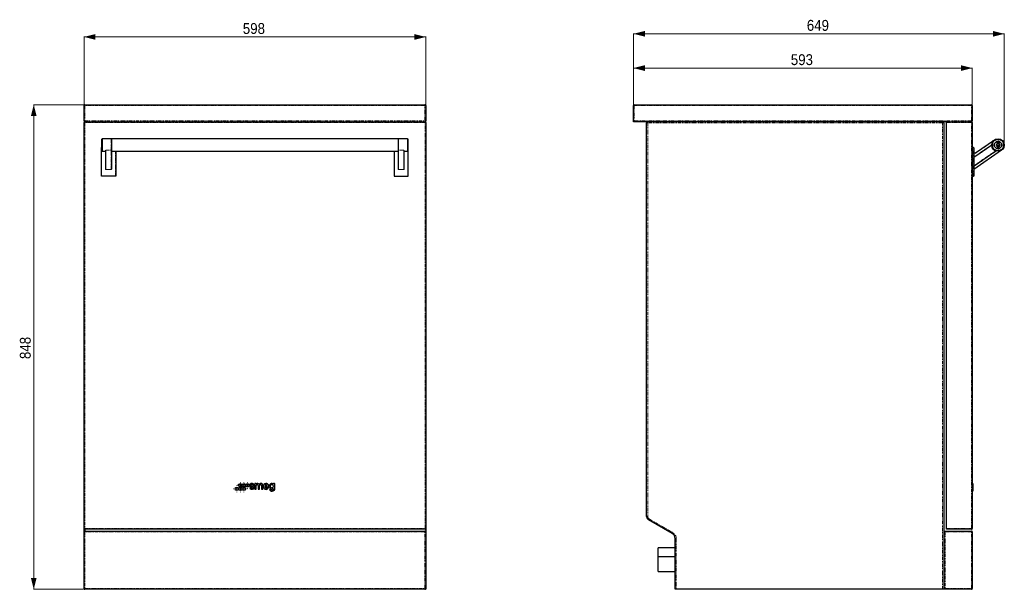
# Model space of a CAD drawing. Header units: millimetres. Extents: x 104 to 1886, y 78 to 2386.
# Tile 2 of 2: x 104 to 1827, y 1389 to 2386. Entities that reach past the tile are written whole.
import ezdxf

# ---------------------------------------------------------------- set-up
doc = ezdxf.new("R2010")
doc.units = ezdxf.units.MM
doc.linetypes.add('PHANTOM', pattern=[12.7, 6.35, -1.27, 1.27, -1.27, 1.27, -1.27])
doc.styles.add('SLDTEXTSTYLE0', font='GOTHIC.TTF', dxfattribs={"width": 0.913})
doc.dimstyles.new('SLDDIMSTYLE0', dxfattribs={"dimtxt": 19.05, "dimasz": 20, "dimexe": 0, "dimexo": 0.0625, "dimgap": 4.7625, "dimtad": 1, "dimdec": 0, "dimrnd": 1e-09, "dimzin": 12, "dimdsep": 46, "dimtxsty": 'SLDTEXTSTYLE0', "dimsah": 1, "dimcen": 0.09, "dimadec": 0, "dimazin": 3, "dimtfac": 1, "dimtdec": 0, "dimtofl": 0, "dimtmove": 0, "dimatfit": 3, "dimfxl": 1, "dimfrac": 2, "dimtolj": 1, "dimtzin": 12, "dimarcsym": 0})

# ---------------------------------------------------------------- blocks, each defined once
blk = doc.blocks.new('_D')
at = {"color": 7, "linetype": 'Continuous', "lineweight": 0}
for p, q in [((216.2, 2206.7), (216.2, 2356)), ((814.2, 2355.4), (216.2, 2355.4)), ((814.2, 2206.7), (814.2, 2356))]:
    blk.add_line(p, q, dxfattribs=at)
at = {"color": 7, "linetype": 'Continuous', "lineweight": 18}
for points in [[(216.2, 2355.4), (236.2, 2350.4), (236.2, 2360.4)], [(814.2, 2355.4), (794.2, 2360.4), (794.2, 2350.4)]]:
    blk.add_solid(points, dxfattribs=at)
at = {"color": 7, "linetype": 'Continuous', "lineweight": 18, "insert": (494.1, 2379.7), "char_height": 19.05, "attachment_point": 1, "style": 'SLDTEXTSTYLE0'}
blk.add_mtext('598', dxfattribs=at)
blk = doc.blocks.new('_D_1')
at = {"color": 7, "linetype": 'Continuous', "lineweight": 0}
for p, q in [((216.7, 2236.9), (127.6, 2236.9)), ((128.2, 2236.9), (128.2, 1388.9)), ((215.2, 1388.9), (127.6, 1388.9))]:
    blk.add_line(p, q, dxfattribs=at)
at = {"color": 7, "linetype": 'Continuous', "lineweight": 18}
for points in [[(128.2, 2236.9), (123.2, 2216.9), (133.2, 2216.9)], [(128.2, 1388.9), (133.2, 1408.9), (123.2, 1408.9)]]:
    blk.add_solid(points, dxfattribs=at)
at = {"color": 7, "linetype": 'Continuous', "lineweight": 18, "insert": (103.9, 1791.8), "char_height": 19.05, "attachment_point": 1, "rotation": 90, "style": 'SLDTEXTSTYLE0'}
blk.add_mtext('848', dxfattribs=at)
blk = doc.blocks.new('SW_CENTERMARKSYMBOL_0')
at = {"color": 0, "linetype": 'Continuous', "lineweight": 18}
for p, q in [((-5, 0), (-5.6, 0)), ((0, 0), (-2.5, 0)), ((0, 5), (0, 5.6)), ((0, 0), (0, 2.5)), ((0, 0), (0, -2.5)), ((0, 0), (2.5, 0)), ((5, 0), (5.6, 0)), ((0, -5), (0, -5.6))]:
    blk.add_line(p, q, dxfattribs=at)
blk = doc.blocks.new('SW_CENTERMARKSYMBOL_1')
at = {"color": 0, "linetype": 'Continuous', "lineweight": 18}
for p, q in [((-5, 0), (-5.6, 0)), ((0, 0), (-2.5, 0)), ((0, 5), (0, 5.6)), ((0, 0), (0, 2.5)), ((0, 0), (0, -2.5)), ((0, 0), (2.5, 0)), ((5, 0), (5.6, 0)), ((0, -5), (0, -5.6))]:
    blk.add_line(p, q, dxfattribs=at)
blk = doc.blocks.new('SW_CENTERMARKSYMBOL_2')
at = {"color": 0, "linetype": 'Continuous', "lineweight": 18}
for p, q in [((-5, 0), (-5.6, 0)), ((0, 0), (-2.5, 0)), ((0, 5), (0, 5.6)), ((0, 0), (0, 2.5)), ((0, 0), (0, -2.5)), ((0, 0), (2.5, 0)), ((5, 0), (5.6, 0)), ((0, -5), (0, -5.6))]:
    blk.add_line(p, q, dxfattribs=at)
blk = doc.blocks.new('SW_CENTERMARKSYMBOL_3')
at = {"color": 0, "linetype": 'Continuous', "lineweight": 18}
for p, q in [((-5, 0), (-5.6, 0)), ((0, 0), (-2.5, 0)), ((0, 5), (0, 5.6)), ((0, 0), (0, 2.5)), ((0, 0), (0, -2.5)), ((0, 0), (2.5, 0)), ((5, 0), (5.6, 0)), ((0, -5), (0, -5.6))]:
    blk.add_line(p, q, dxfattribs=at)
blk = doc.blocks.new('SW_CENTERMARKSYMBOL_4')
at = {"color": 0, "linetype": 'Continuous', "lineweight": 18}
for p, q in [((-5, 0), (-5.6, 0)), ((0, 0), (-2.5, 0)), ((0, 5), (0, 5.6)), ((0, 0), (0, 2.5)), ((0, 0), (0, -2.5)), ((0, 0), (2.5, 0)), ((5, 0), (5.6, 0)), ((0, -5), (0, -5.6))]:
    blk.add_line(p, q, dxfattribs=at)
blk = doc.blocks.new('SW_CENTERMARKSYMBOL_5')
at = {"color": 0, "linetype": 'Continuous', "lineweight": 18}
for p, q in [((-5, 0), (-5.6, 0)), ((0, 0), (-2.5, 0)), ((0, 5), (0, 5.6)), ((0, 0), (0, 2.5)), ((0, 0), (0, -2.5)), ((0, 0), (2.5, 0)), ((5, 0), (5.6, 0)), ((0, -5), (0, -5.6))]:
    blk.add_line(p, q, dxfattribs=at)
blk = doc.blocks.new('_D_2')
at = {"color": 7, "linetype": 'Continuous', "lineweight": 0}
for p, q in [((1177.7, 2236.4), (1177.7, 2301.5)), ((1770.7, 2300.9), (1177.7, 2300.9)), ((1770.7, 2206.7), (1770.7, 2301.5))]:
    blk.add_line(p, q, dxfattribs=at)
at = {"color": 7, "linetype": 'Continuous', "lineweight": 18}
for points in [[(1177.7, 2300.9), (1197.7, 2295.9), (1197.7, 2305.9)], [(1770.7, 2300.9), (1750.7, 2305.9), (1750.7, 2295.9)]]:
    blk.add_solid(points, dxfattribs=at)
at = {"color": 7, "linetype": 'Continuous', "lineweight": 18, "insert": (1453.1, 2325.2), "char_height": 19.05, "attachment_point": 1, "style": 'SLDTEXTSTYLE0'}
blk.add_mtext('593', dxfattribs=at)
blk = doc.blocks.new('_D_3')
at = {"color": 7, "linetype": 'Continuous', "lineweight": 0}
for p, q in [((1177.7, 2236.4), (1177.7, 2361.5)), ((1177.7, 2360.9), (1826.7, 2360.9)), ((1826.7, 2167.3), (1826.7, 2361.5))]:
    blk.add_line(p, q, dxfattribs=at)
at = {"color": 7, "linetype": 'Continuous', "lineweight": 18}
for points in [[(1177.7, 2360.9), (1197.7, 2355.9), (1197.7, 2365.9)], [(1826.7, 2360.9), (1806.7, 2365.9), (1806.7, 2355.9)]]:
    blk.add_solid(points, dxfattribs=at)
at = {"color": 7, "linetype": 'Continuous', "lineweight": 18, "insert": (1481.1, 2385.2), "char_height": 19.05, "attachment_point": 1, "style": 'SLDTEXTSTYLE0'}
blk.add_mtext('649', dxfattribs=at)
blk = doc.blocks.new('SW_CENTERMARKSYMBOL_6')
at = {"color": 0, "linetype": 'Continuous', "lineweight": 18}
for p, q in [((-5, 0), (-9, 0)), ((0, 0), (-2.5, 0)), ((0, 5), (0, 9)), ((0, 0), (0, 2.5)), ((0, 0), (0, -2.5)), ((0, 0), (2.5, 0)), ((5, 0), (9, 0)), ((0, -5), (0, -9))]:
    blk.add_line(p, q, dxfattribs=at)

msp = doc.modelspace()

# ---------------------------------------------------------------- linework, layer by layer
at = {"color": 7, "linetype": 'Continuous', "lineweight": 25}
for p, q in [((216.2, 2208.4), (216.2, 2235.4)), ((217.7, 2236.9), (812.7, 2236.9)), ((814.2, 2235.4), (814.2, 2208.4)), ((1177.7, 2206.9), (1177.7, 2235.4)), ((1179.2, 2236.9), (1769.2, 2236.9)), ((1770.7, 2235.4), (1770.7, 2208.4)), ((216.2, 1495.1), (216.2, 2205.7)), ((217.4, 2206.9), (813, 2206.9)), ((814.2, 2205.7), (814.2, 1495.1)), ((1177.7, 2206.9), (1179.2, 2208.4)), ((1725.7, 2206.9), (1177.7, 2206.9)), ((1725.7, 2206.9), (1769.5, 2206.9)), ((1725.7, 2205.7), (1725.7, 2206.9)), ((1725.7, 1495.1), (1725.7, 2205.7)), ((1770.7, 2205.7), (1770.7, 1495.1)), ((1200.7, 1516.5), (1200.7, 2204.9)), ((1720.7, 2204.9), (1720.7, 1388.9)), ((248.2, 2177.3), (247.2, 2176.3)), ((247.2, 2166.3), (247.2, 2176.3)), ((263.9, 2177.3), (248.2, 2177.3)), ((248.2, 2177.3), (248.2, 2166.3)), ((766.2, 2177.3), (264.2, 2177.3)), ((264.2, 2177.3), (264.2, 2156)), ((766.2, 2177.3), (766.2, 2156)), ((782.2, 2177.3), (766.5, 2177.3)), ((783.2, 2176.3), (782.2, 2177.3)), ((782.2, 2177.3), (782.2, 2166.3)), ((783.2, 2166.3), (783.2, 2176.3)), ((1776.6, 2152.5), (1809.5, 2175.3)), ((247, 2161.4), (246.7, 2161.7)), ((246.7, 2161.7), (247.2, 2161.7)), ((246.7, 2111.7), (246.7, 2161.7)), ((247.2, 2156.3), (247.2, 2166.3)), ((247.2, 2156.3), (248.2, 2155.3)), ((248.2, 2166.3), (248.2, 2155.3)), ((248.2, 2155.3), (254.2, 2155.3)), ((254.2, 2124.1), (254.2, 2156)), ((264.2, 2156), (264.2, 2124.1)), ((264.2, 2155.3), (766.2, 2155.3)), ((271.7, 2155.3), (271.7, 2111.7)), ((758.7, 2155.3), (758.7, 2111.7)), ((766.2, 2156), (766.2, 2124.1)), ((776.2, 2124.1), (776.2, 2156)), ((776.2, 2155.3), (782.2, 2155.3)), ((782.2, 2166.3), (782.2, 2155.3)), ((782.2, 2155.3), (783.2, 2156.3)), ((783.2, 2156.3), (783.2, 2166.3)), ((783.7, 2161.7), (783.2, 2161.7)), ((783.4, 2161.4), (783.7, 2161.7)), ((783.7, 2111.7), (783.7, 2161.7)), ((1773.1, 2161.7), (1770.7, 2161.7)), ((1773.4, 2161.4), (1773.4, 2112)), ((1804.7, 2166.3), (1773.6, 2144.7)), ((1822, 2157.2), (1773.6, 2123.7)), ((1773.9, 2129.6), (1811.9, 2156)), ((1814, 2169.3), (1812.2, 2166.3)), ((1812.2, 2166.3), (1814, 2163.3)), ((1817.5, 2169.3), (1814, 2169.3)), ((1814, 2163.3), (1817.5, 2163.3)), ((1819.2, 2166.3), (1817.5, 2169.3)), ((1817.5, 2163.3), (1819.2, 2166.3)), ((247, 2112), (246.7, 2111.7)), ((271.7, 2111.7), (246.7, 2111.7)), ((271.7, 2111.7), (271.4, 2112)), ((758.7, 2111.7), (759, 2112)), ((758.7, 2111.7), (783.7, 2111.7)), ((783.4, 2112), (783.7, 2111.7)), ((1773.1, 2111.7), (1770.7, 2111.7)), ((512.2, 1571.1), (514.1, 1571.1)), ((515.1, 1573.7), (515.1, 1564.3)), ((517.4, 1573.9), (515.3, 1573.9)), ((517.6, 1564.3), (517.6, 1570.3)), ((521, 1570.3), (521, 1564.3)), ((523.5, 1564.3), (523.5, 1570.3)), ((526.9, 1570.3), (526.9, 1564.3)), ((529.4, 1564.3), (529.4, 1570.8)), ((533.3, 1568.2), (539.4, 1568.2)), ((533.6, 1570.4), (536.1, 1570.4)), ((549.7, 1573.9), (547.7, 1573.9)), ((549.9, 1563.8), (549.9, 1573.7)), ((1771.7, 1574.2), (1770.7, 1574.2)), ((1771.7, 1574.2), (1770.7, 1574.2)), ((1771.7, 1573.9), (1770.7, 1573.9)), ((1771.7, 1574.2), (1771.7, 1573.9)), ((1771.7, 1574.2), (1771.7, 1574.2)), ((1771.7, 1573.9), (1771.7, 1567.8)), ((508.2, 1567.2), (506.3, 1567.2)), ((515.3, 1564.1), (517.4, 1564.1)), ((521.2, 1564.1), (523.3, 1564.1)), ((527.1, 1564.1), (529.2, 1564.1)), ((539, 1567), (536.7, 1567)), ((543.1, 1563.8), (541.1, 1563.8)), ((547.5, 1564.9), (547.5, 1563.8)), ((1770.7, 1567.8), (1771.7, 1567.8)), ((1771.7, 1567.7), (1770.7, 1567.7)), ((1770.7, 1561.6), (1771.7, 1561.6)), ((1770.7, 1560.7), (1771.7, 1560.7)), ((1771.7, 1567.8), (1771.7, 1567.7)), ((1771.7, 1567.7), (1771.7, 1561.6)), ((1771.7, 1561.6), (1771.7, 1560.7)), ((1245.7, 1486.4), (1204.2, 1510.4)), ((216.2, 1489.4), (216.2, 1495.1)), ((216.2, 1390.4), (216.2, 1489.4)), ((813, 1493.9), (217.4, 1493.9)), ((217.7, 1490.9), (812.7, 1490.9)), ((814.2, 1495.1), (814.2, 1489.4)), ((814.2, 1489.4), (814.2, 1390.4)), ((1721.7, 1388.9), (1721.7, 1490.9)), ((1723.2, 1489.4), (1721.7, 1490.9)), ((1721.7, 1490.9), (1769.2, 1490.9)), ((1725.7, 1493.9), (1725.7, 1495.1)), ((1769.5, 1493.9), (1725.7, 1493.9)), ((1770.7, 1489.4), (1770.7, 1390.4)), ((1250.7, 1388.9), (1250.7, 1477.8)), ((1250.7, 1461.6), (1220.7, 1461.6)), ((1220.7, 1446.6), (1220.7, 1461.6)), ((1220.7, 1446.6), (1250.7, 1446.6)), ((1220.7, 1419.9), (1220.7, 1446.6)), ((1220.7, 1419.9), (1250.7, 1419.9)), ((216.2, 1388.9), (216.2, 1390.4)), ((217.7, 1388.9), (216.2, 1388.9)), ((812.7, 1388.9), (217.7, 1388.9)), ((814.2, 1388.9), (812.7, 1388.9)), ((814.2, 1390.4), (814.2, 1388.9)), ((1252.7, 1388.9), (1250.7, 1388.9)), ((1718.7, 1388.9), (1252.7, 1388.9)), ((1720.7, 1388.9), (1718.7, 1388.9)), ((1723.2, 1390.4), (1721.7, 1388.9)), ((1769.2, 1388.9), (1721.7, 1388.9))]:
    msp.add_line(p, q, dxfattribs=at)
at = {"color": 8, "linetype": 'PHANTOM', "lineweight": 18}
for p, q in [((217.7, 2235.4), (216.2, 2235.4)), ((217.7, 2235.4), (217.7, 2236.9)), ((217.7, 2235.4), (217.7, 2208.4)), ((812.7, 2235.4), (217.7, 2235.4)), ((812.7, 2235.4), (812.7, 2236.9)), ((814.2, 2235.4), (812.7, 2235.4)), ((812.7, 2208.4), (812.7, 2235.4)), ((1179.2, 2235.4), (1177.7, 2235.4)), ((1179.2, 2235.4), (1179.2, 2236.9)), ((1769.2, 2235.4), (1179.2, 2235.4)), ((1179.2, 2235.4), (1179.2, 2208.4)), ((1769.2, 2235.4), (1769.2, 2236.9)), ((1769.2, 2208.4), (1769.2, 2235.4)), ((1770.7, 2235.4), (1769.2, 2235.4)), ((217.7, 2208.4), (216.2, 2208.4)), ((217.4, 2205.7), (216.2, 2205.7)), ((217.4, 2206.9), (217.4, 2205.7)), ((217.4, 2205.7), (217.4, 1495.1)), ((813, 2205.7), (217.4, 2205.7)), ((217.7, 2206.9), (217.7, 2208.4)), ((217.7, 2208.4), (812.7, 2208.4)), ((812.7, 2206.9), (812.7, 2208.4)), ((814.2, 2208.4), (812.7, 2208.4)), ((813, 2206.9), (813, 2205.7)), ((813, 1495.1), (813, 2205.7)), ((814.2, 2205.7), (813, 2205.7)), ((1179.2, 2208.4), (1769.2, 2208.4)), ((1202.7, 2204.9), (1202.7, 2206.9)), ((1718.7, 2204.9), (1718.7, 2206.9)), ((1769.5, 2205.7), (1725.7, 2205.7)), ((1769.2, 2206.9), (1769.2, 2208.4)), ((1770.7, 2208.4), (1769.2, 2208.4)), ((1769.5, 2206.9), (1769.5, 2205.7)), ((1769.5, 1495.1), (1769.5, 2205.7)), ((1770.7, 2205.7), (1769.5, 2205.7)), ((1200.7, 2204.9), (1202.7, 2204.9)), ((1202.7, 2204.9), (1202.7, 1516.5)), ((1718.7, 2204.9), (1202.7, 2204.9)), ((1718.7, 1388.9), (1718.7, 2204.9)), ((1718.7, 2204.9), (1720.7, 2204.9)), ((263.9, 2157.2), (263.9, 2177.3)), ((766.5, 2157.2), (766.5, 2177.3)), ((1807.5, 2173.6), (1776.7, 2152.3)), ((247.2, 2161.4), (247, 2161.4)), ((247, 2161.4), (247, 2112)), ((254.5, 2157.2), (263.9, 2157.2)), ((254.5, 2157.2), (254.5, 2123.7)), ((263.9, 2123.7), (263.9, 2157.2)), ((271.4, 2112), (271.4, 2155.3)), ((759, 2112), (759, 2155.3)), ((775.9, 2157.2), (766.5, 2157.2)), ((766.5, 2123.7), (766.5, 2157.2)), ((775.9, 2157.2), (775.9, 2123.7)), ((783.2, 2161.4), (783.4, 2161.4)), ((783.4, 2161.4), (783.4, 2112)), ((1773.1, 2111.7), (1773.1, 2161.7)), ((1773.7, 2145.2), (1804.7, 2166.7)), ((1804.4, 2165.8), (1773.7, 2144.5)), ((1773.7, 2124.1), (1819.7, 2156)), ((1773.7, 2129.9), (1811.3, 2155.9)), ((1812.3, 2155.8), (1773.7, 2129.1)), ((254.2, 2152.6), (253.9, 2152.6)), ((253.9, 2145.2), (253.9, 2152.6)), ((254.2, 2145.2), (253.9, 2145.2)), ((264.2, 2152.6), (264.5, 2152.6)), ((264.2, 2145.2), (264.5, 2145.2)), ((264.5, 2152.6), (264.5, 2145.2)), ((766.2, 2152.6), (765.9, 2152.6)), ((765.9, 2152.6), (765.9, 2145.2)), ((766.2, 2145.2), (765.9, 2145.2)), ((776.2, 2152.6), (776.5, 2152.6)), ((776.2, 2145.2), (776.5, 2145.2)), ((776.5, 2145.2), (776.5, 2152.6)), ((1773.7, 2152.6), (1773.4, 2152.6)), ((1773.7, 2145.2), (1773.4, 2145.2)), ((1773.7, 2144.5), (1773.4, 2144.5)), ((1773.6, 2144.7), (1773.7, 2145.2)), ((1773.7, 2144.5), (1773.6, 2144.7)), ((1773.7, 2152.6), (1773.7, 2145.2)), ((1773.7, 2144.5), (1773.7, 2129.9)), ((1776.7, 2152.3), (1776.6, 2152.5)), ((254.2, 2129.1), (253.9, 2129.1)), ((253.9, 2124.1), (253.9, 2129.1)), ((254.2, 2124.1), (253.9, 2124.1)), ((254.5, 2123.7), (263.9, 2123.7)), ((254.5, 2123.7), (254.5, 2123.4)), ((263.9, 2123.4), (254.5, 2123.4)), ((263.9, 2123.7), (263.9, 2123.4)), ((264.5, 2129.1), (264.2, 2129.1)), ((264.5, 2124.1), (264.2, 2124.1)), ((264.5, 2129.1), (264.5, 2124.1)), ((765.9, 2129.1), (766.2, 2129.1)), ((765.9, 2129.1), (765.9, 2124.1)), ((765.9, 2124.1), (766.2, 2124.1)), ((775.9, 2123.7), (766.5, 2123.7)), ((766.5, 2123.7), (766.5, 2123.4)), ((766.5, 2123.4), (775.9, 2123.4)), ((775.9, 2123.7), (775.9, 2123.4)), ((776.2, 2129.1), (776.5, 2129.1)), ((776.2, 2124.1), (776.5, 2124.1)), ((776.5, 2124.1), (776.5, 2129.1)), ((1773.7, 2129.9), (1773.4, 2129.9)), ((1773.7, 2129.1), (1773.4, 2129.1)), ((1773.7, 2124.1), (1773.4, 2124.1)), ((1773.6, 2123.7), (1773.7, 2124.1)), ((1773.9, 2129.6), (1773.7, 2129.9)), ((1773.7, 2129.1), (1773.9, 2129.6)), ((1773.7, 2129.1), (1773.7, 2124.1)), ((247, 2112), (271.4, 2112)), ((783.4, 2112), (759, 2112)), ((1770.7, 1567.8), (1771.7, 1567.8)), ((1200.7, 1516.5), (1202.7, 1516.5)), ((1204.2, 1510.4), (1205.2, 1512.1)), ((1205.2, 1512.1), (1246.7, 1488.2)), ((217.4, 1495.1), (216.2, 1495.1)), ((217.7, 1489.4), (216.2, 1489.4)), ((217.4, 1495.1), (813, 1495.1)), ((217.4, 1495.1), (217.4, 1493.9)), ((217.7, 1490.9), (217.7, 1489.4)), ((812.7, 1489.4), (217.7, 1489.4)), ((217.7, 1489.4), (217.7, 1390.4)), ((218.2, 1493.9), (218.2, 1490.9)), ((812.7, 1490.9), (812.7, 1489.4)), ((812.7, 1390.4), (812.7, 1489.4)), ((814.2, 1489.4), (812.7, 1489.4)), ((814.2, 1495.1), (813, 1495.1)), ((813, 1495.1), (813, 1493.9)), ((1245.7, 1486.4), (1246.7, 1488.2)), ((1723.2, 1489.4), (1723.2, 1390.4)), ((1769.2, 1489.4), (1723.2, 1489.4)), ((1725.7, 1495.1), (1769.5, 1495.1)), ((1769.2, 1490.9), (1769.2, 1489.4)), ((1769.2, 1390.4), (1769.2, 1489.4)), ((1770.7, 1489.4), (1769.2, 1489.4)), ((1769.5, 1495.1), (1769.5, 1493.9)), ((1770.7, 1495.1), (1769.5, 1495.1)), ((1250.7, 1477.8), (1252.7, 1477.8)), ((1252.7, 1477.8), (1252.7, 1388.9)), ((217.7, 1390.4), (216.2, 1390.4)), ((217.7, 1390.4), (812.7, 1390.4)), ((217.7, 1390.4), (217.7, 1388.9)), ((812.7, 1390.4), (812.7, 1388.9)), ((814.2, 1390.4), (812.7, 1390.4)), ((1723.2, 1390.4), (1769.2, 1390.4)), ((1769.2, 1390.4), (1769.2, 1388.9)), ((1770.7, 1390.4), (1769.2, 1390.4))]:
    msp.add_line(p, q, dxfattribs=at)
at = {"color": 7, "linetype": 'Continuous', "lineweight": 25}
for centre, radius in [((1815.7, 2166.3), 11), ((1815.7, 2166.3), 10), ((1815.7, 2166.3), 6.5), ((1815.7, 2166.3), 6.34), ((489.8, 1570.9), 3.08), ((496, 1570.9), 3.08), ((502.2, 1570.9), 3.08), ((483.6, 1564.7), 3.08), ((489.8, 1564.7), 3.08), ((496, 1564.7), 3.08)]:
    msp.add_circle(centre, radius, dxfattribs=at)
for centre, radius, start, end in [((217.7, 2235.4), 1.5, 90, 180), ((812.7, 2235.4), 1.5, 0, 90), ((1179.2, 2235.4), 1.5, 90, 180), ((1769.2, 2235.4), 1.5, 0, 90), ((217.7, 2208.4), 1.5, 180, 270), ((217.4, 2205.7), 1.2, 90, 180), ((812.7, 2208.4), 1.5, 270, 0), ((813, 2205.7), 1.2, 0, 90), ((1202.7, 2204.9), 2, 90, 180), ((1718.7, 2204.9), 2, 0, 90), ((1769.2, 2208.4), 1.5, 270, 0), ((1769.5, 2205.7), 1.2, 0, 90), ((263.9, 2177), 0.3, 0, 90), ((766.5, 2177), 0.3, 90, 180), ((1773.1, 2161.4), 0.3, 0, 90), ((1775.4, 2154.2), 2, 180, 304.7331), ((1773.7, 2144.5), 0.3, 124.7331, 180), ((1773.7, 2129.9), 0.3, 180, 304.7331), ((1773.7, 2123.4), 0.3, 124.7331, 180), ((1773.1, 2112), 0.3, 270, 0), ((508.2, 1570.6), 1.82, 222.8388, 233.4691), ((510.3, 1573.5), 5.43, 233.4691, 267.3923), ((510.7, 1573), 3.16, 236.3168, 257.4927), ((511.5, 1577), 7.26, 257.4927, 267.2901), ((509.8, 1561.8), 6.31, 71.5908, 87.3923), ((510.9, 1564), 5.73, 64.1958, 87.2901), ((512.2, 1571.3), 0.182, 183.0249, 270), ((512.6, 1567.5), 1.87, 20.6878, 64.1958), ((514.1, 1571.3), 0.182, 270, 4.8594), ((515.3, 1573.7), 0.182, 90, 180), ((517.4, 1573.7), 0.182, 37.1217, 90), ((518, 1574.2), 0.598, 217.1217, 301.788), ((519.3, 1570.3), 1.69, 0, 180), ((520.1, 1570.8), 3.38, 39.5948, 121.788), ((523.1, 1573.3), 0.456, 219.5948, 320.2073), ((526, 1570.8), 3.36, 0, 140.2073), ((525.2, 1570.3), 1.69, 0, 180), ((533.3, 1567.7), 0.456, 90, 201.3998), ((533.6, 1570.9), 0.456, 145.4331, 270), ((536.1, 1570.9), 0.456, 270, 34.5669), ((539.4, 1568.4), 0.182, 270, 353.0989), ((547.1, 1574.2), 0.528, 241.9604, 322.7192), ((547.7, 1573.7), 0.182, 90, 142.7192), ((549.7, 1573.7), 0.182, 0, 90), ((506.3, 1567), 0.182, 90, 184.1949), ((508.2, 1567), 0.182, 2.4179, 90), ((511.6, 1567.1), 0.73, 0, 71.5908), ((515.3, 1564.3), 0.182, 180, 270), ((517.4, 1564.3), 0.182, 270, 0), ((521.2, 1564.3), 0.182, 180, 270), ((523.3, 1564.3), 0.182, 270, 0), ((527.1, 1564.3), 0.182, 180, 270), ((529.2, 1564.3), 0.182, 270, 0), ((536.7, 1566.9), 0.182, 90, 146.9851), ((539, 1566.9), 0.182, 336.4716, 90), ((541.1, 1563.6), 0.182, 90, 185.3254), ((543.1, 1563.6), 0.182, 13.1201, 90), ((547, 1564.9), 0.456, 0, 117.5206), ((1207.7, 1516.5), 7, 180, 240), ((217.4, 1495.1), 1.2, 180, 270), ((217.7, 1489.4), 1.5, 90, 180), ((812.7, 1489.4), 1.5, 0, 90), ((813, 1495.1), 1.2, 270, 0), ((1240.7, 1477.8), 10, 0, 60), ((1769.2, 1489.4), 1.5, 0, 90), ((1769.5, 1495.1), 1.2, 270, 0), ((217.7, 1390.4), 1.5, 180, 270), ((812.7, 1390.4), 1.5, 270, 0), ((1769.2, 1390.4), 1.5, 270, 0)]:
    msp.add_arc(centre, radius, start, end, dxfattribs=at)
at = {"color": 8, "linetype": 'PHANTOM', "lineweight": 18}
for centre, radius, start, end in [((264, 2157.5), 0.277, 264.962, 353.8658), ((766.5, 2157.5), 0.277, 186.1342, 275.038), ((1815.7, 2166.3), 11.3, 182.6618, 246.8043), ((1775.4, 2154.2), 2.3, 222.3426, 304.7331), ((1207.7, 1516.5), 5, 180, 240), ((1240.7, 1477.8), 12, 0, 60)]:
    msp.add_arc(centre, radius, start, end, dxfattribs=at)
for centre, major_axis, ratio, start_param, end_param in [((254.5, 2145.2), (0, 0.73), 0.821815, 1.570796, 2.617994), ((263.9, 2145.2), (0, 0.73), 0.821815, 3.665191, 4.712389), ((766.5, 2145.2), (0, 0.73), 0.821815, 1.570796, 2.617994), ((775.9, 2145.2), (0, 0.73), 0.821815, 3.665191, 4.712389), ((254.5, 2129.1), (0, -0.73), 0.821815, 3.665191, 4.712389), ((254.5, 2124.1), (0, -0.73), 0.821815, 4.712389, 6.283185), ((254.5, 2124.1), (0, 0.484), 0.620416, 1.570796, 3.141593), ((263.9, 2124.1), (0, 0.484), 0.620416, 3.141593, 4.712389), ((263.9, 2124.1), (0, 0.73), 0.821815, 3.141593, 4.712389), ((263.9, 2129.1), (0, -0.73), 0.821815, 1.570796, 2.617994), ((766.5, 2129.1), (0, -0.73), 0.821815, 3.665191, 4.712389), ((766.5, 2124.1), (0, 0.73), 0.821815, 1.570796, 3.141593), ((766.5, 2124.1), (0, 0.484), 0.620416, 1.570796, 3.141593), ((775.9, 2124.1), (0, 0.484), 0.620416, 3.141593, 4.712389), ((775.9, 2124.1), (0, -0.73), 0.821815, 0, 1.570796), ((775.9, 2129.1), (0, -0.73), 0.821815, 1.570796, 2.617994)]:
    msp.add_ellipse(centre, major_axis=major_axis, ratio=ratio, start_param=start_param, end_param=end_param, dxfattribs=at)
at = {"color": 7, "linetype": 'Continuous', "lineweight": 25}
for centre, major_axis, ratio, start_param, end_param in [((510.2, 1571.1), (-4.07, 0), 0.756522, 3.205821, 6.894916), ((510.3, 1567.2), (-4.21, 0), 0.796535, 0.058356, 3.433776), ((510.2, 1571.3), (-1.82, 0), 0.684536, 3.177751, 7.081938), ((534.9, 1569), (0, 5.2), 0.919298, 4.581484, 10.553249), ((534.9, 1569), (0, 3.08), 0.727811, 5.470403, 7.095968), ((544.8, 1569.5), (0, 4.71), 0.953488, 5.813298, 9.885854), ((510.3, 1567.1), (-1.96, 0), 0.754177, 0.031834, 3.141593), ((534.9, 1569), (0, 3.08), 0.727811, 2.064731, 3.983576), ((545.4, 1563.8), (4.49, 0), 0.691057, 3.20592, 6.283185), ((545.4, 1563.8), (2.1, 0), 0.53913, 3.266596, 6.283185)]:
    msp.add_ellipse(centre, major_axis=major_axis, ratio=ratio, start_param=start_param, end_param=end_param, dxfattribs=at)
msp.add_ellipse((544.8, 1569.5), major_axis=(0, 3.15), ratio=0.710983, dxfattribs=at)
for points, knots in [([(254.2, 2156), (254.2, 2156.2), (254.3, 2156.4), (254.4, 2156.8), (254.5, 2157), (254.5, 2157.2)], [0, 0, 0, 0, 0.5, 0.5, 1, 1, 1, 1]), ([(776.2, 2156), (776.2, 2156.2), (776.2, 2156.4), (776.1, 2156.8), (776, 2157), (775.9, 2157.2)], [0, 0, 0, 0, 0.5, 0.5, 1, 1, 1, 1]), ([(1804.7, 2166.3), (1804.7, 2166.3), (1804.7, 2166.3), (1804.7, 2166.3), (1804.7, 2166.3), (1804.7, 2166.2), (1804.6, 2166.1), (1804.6, 2166), (1804.5, 2165.9), (1804.4, 2165.8)], [0, 0, 0, 0, 0.125, 0.125, 0.25, 0.25, 0.5, 0.5, 1, 1, 1, 1]), ([(1811.9, 2156), (1811.9, 2156), (1811.9, 2156), (1811.9, 2156), (1811.8, 2156), (1811.8, 2156), (1811.7, 2155.9), (1811.5, 2155.9), (1811.4, 2155.9), (1811.3, 2155.9)], [0, 0, 0, 0, 0.125, 0.125, 0.25, 0.25, 0.5, 0.5, 1, 1, 1, 1])]:
    msp.add_open_spline(points, degree=3, knots=knots, dxfattribs=at)
at = {"color": 8, "linetype": 'PHANTOM', "lineweight": 18}
for points, knots in [([(1773.7, 2152.6), (1773.7, 2152.7), (1773.7, 2152.9), (1773.6, 2153.1), (1773.5, 2153.3), (1773.5, 2153.6), (1773.4, 2153.9), (1773.4, 2154.2)], [0, 0, 0, 0, 0.25, 0.25, 0.5, 0.5, 1, 1, 1, 1]), ([(253.9, 2152.6), (254, 2152.8), (254, 2153.1), (254.2, 2153.4), (254.2, 2153.6)], [0, 0, 0, 0, 0.516845, 1, 1, 1, 1]), ([(264.2, 2153.6), (264.3, 2153.4), (264.5, 2153.1), (264.5, 2152.8), (264.5, 2152.6)], [0, 0, 0, 0, 0.483155, 1, 1, 1, 1]), ([(766.2, 2153.6), (766.2, 2153.4), (766, 2153.1), (766, 2152.8), (765.9, 2152.6)], [0, 0, 0, 0, 0.483155, 1, 1, 1, 1]), ([(776.5, 2152.6), (776.5, 2152.8), (776.5, 2153.1), (776.3, 2153.4), (776.2, 2153.6)], [0, 0, 0, 0, 0.516845, 1, 1, 1, 1])]:
    msp.add_open_spline(points, degree=3, knots=knots, dxfattribs=at)

# ---------------------------------------------------------------- block references
at = {"color": 7, "linetype": 'Continuous', "lineweight": 18}
for name, p in [('SW_CENTERMARKSYMBOL_6', (1815.7, 2166.3)), ('SW_CENTERMARKSYMBOL_3', (483.6, 1564.7)), ('SW_CENTERMARKSYMBOL_2', (489.8, 1570.9)), ('SW_CENTERMARKSYMBOL_4', (489.8, 1564.7)), ('SW_CENTERMARKSYMBOL_1', (496, 1570.9)), ('SW_CENTERMARKSYMBOL_5', (496, 1564.7)), ('SW_CENTERMARKSYMBOL_0', (502.2, 1570.9))]:
    msp.add_blockref(name, p, dxfattribs=at)

# ---------------------------------------------------------------- dimensions: what is measured, and where the dimension line sits
for base, p1, p2, picture, middle in [((216.2, 2355.4), (814.2, 2205.7), (216.2, 2205.7), '_D', (515.2, 2355.4)), ((1826.7, 2360.9), (1177.7, 2235.4), (1826.7, 2166.3), '_D_3', (1502.2, 2360.9)), ((1177.7, 2300.9), (1770.7, 2205.7), (1177.7, 2235.4), '_D_2', (1474.2, 2300.9))]:
    dim = msp.add_linear_dim(base=base, p1=p1, p2=p2, dimstyle='SLDDIMSTYLE0', dxfattribs=at)
    dim.commit()
    dim.dimension.update_dxf_attribs({"geometry": picture, "text_midpoint": middle, "dimtype": 160})
dim = msp.add_linear_dim(base=(128.2, 1388.9), p1=(217.7, 2236.9), p2=(216.2, 1388.9), angle=90, dimstyle='SLDDIMSTYLE0', dxfattribs=at)
dim.commit()
dim.dimension.update_dxf_attribs({"geometry": '_D_1', "text_midpoint": (128.2, 1812.9), "dimtype": 160})

doc.saveas('drawing.dxf')
